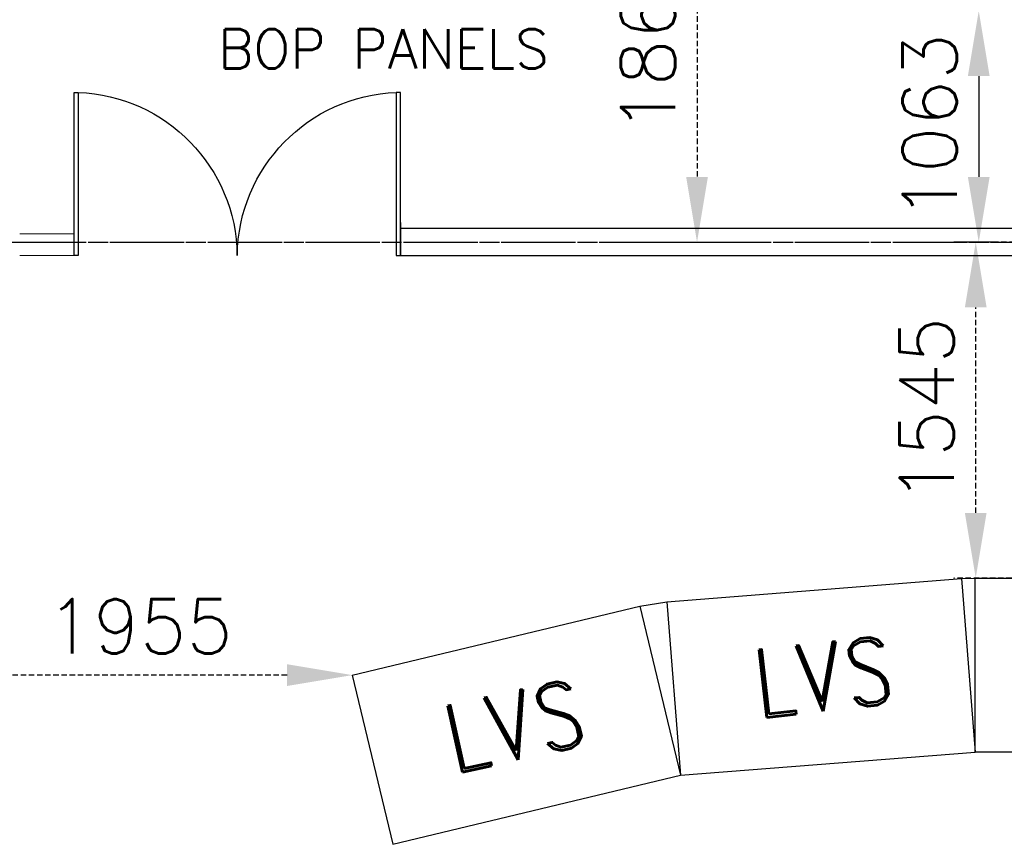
# Model space of a CAD drawing. Extents: x -82582065 to 310651827, y -37687100 to 142977471.
# Tile 60 of 122: x 99301 to 103829, y 36475 to 40267. Entities that reach past the tile are written whole.
import ezdxf
from ezdxf.enums import TextEntityAlignment as Align

# ---------------------------------------------------------------- set-up
doc = ezdxf.new("R2010")
doc.units = 0
doc.header["$LTSCALE"] = 100
doc.header["$MEASUREMENT"] = 0
for name, pattern in [('CENTER', [2, 1.25, -0.25, 0.25, -0.25]), ('CENTER2', [1.125, 0.75, -0.125, 0.125, -0.125]), ('CONTINOUS', [0]), ('HIDDEN', [0.375, 0.25, -0.125])]:
    doc.linetypes.add(name, pattern=pattern)
doc.layers.add('ALUMINIUM PART', color=4, linetype='CONTINOUS', lineweight=13)
for name, color, linetype in [('COL', 1, 'Continuous'), ('CUT', 7, 'Continuous'), ('DOOR', 4, 'Continuous'), ('GRID', 8, 'CENTER'), ('PNL', 6, 'Continuous'), ('PNLTXT', 7, 'Continuous'), ('WALL', 4, 'Continuous'), ('WALLH', 2, 'Continuous')]:
    doc.layers.add(name, color=color, linetype=linetype)
doc.styles.add('ROMAND', font='romand.shx')
doc.styles.add('ROMANS', font='romans')
doc.dimstyles.new('GS', dxfattribs={"dimscale": 100, "dimtxt": 2.5, "dimasz": 3, "dimexe": 1, "dimexo": 1, "dimgap": 1, "dimtad": 1, "dimdec": 0, "dimzin": 0, "dimdsep": 46, "dimtxsty": 'ROMANS', "dimcen": 0.09, "dimclrd": 4, "dimclre": 8, "dimclrt": 3, "dimadec": 0, "dimazin": 0, "dimtfac": 1, "dimtdec": 0, "dimtofl": 0, "dimtmove": 0, "dimatfit": 3, "dimfxl": 1, "dimtolj": 1, "dimtzin": 0, "dimarcsym": 0})

# ---------------------------------------------------------------- blocks, each defined once
blk = doc.blocks.new('door- 2.5x2.1')
at = {"layer": 'DOOR'}
for points in [[(382878.7975904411, 588915.7366507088), (382878.7975909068, 589646.9866504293), (382860.5163409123, 589646.9866504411), (382860.5163404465, 588915.7366507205)], [(384304.7350908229, 588915.7366507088), (384304.7350903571, 589646.9866504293), (384323.0163403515, 589646.9866504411), (384323.0163408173, 588915.7366507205)]]:
    blk.add_lwpolyline(points, close=True, dxfattribs=at)
for centre, start, end in [((382850.2083579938, 589656.8084181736), 272.2092738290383, 359.2411746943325), ((384333.3243232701, 589656.8084181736), 180.7588253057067, 267.7907261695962)]:
    blk.add_arc(centre, 741.6230233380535, start, end, dxfattribs=at)
blk = doc.blocks.new('*D370')
at = {"layer": 'Defpoints', "color": 0, "transparency": 16777216}
for p in [(103900.9999999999, 40307.96414230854), (103711.4629074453, 39244.4855668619), (103897.8347178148, 39244.4855668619)]:
    blk.add_point(p, dxfattribs=at)
at = {"layer": 'WALLH', "color": 8, "lineweight": -2, "transparency": 16777216}
for p, q in [((103800.9999999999, 40307.96414230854), (103611.4629074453, 40307.96414230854)), ((103797.8347178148, 39244.4855668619), (103611.4629074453, 39244.4855668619))]:
    blk.add_line(p, q, dxfattribs=at)
at = {"layer": 'WALLH', "color": 4, "lineweight": -2, "transparency": 16777216}
blk.add_line((103711.4629074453, 40007.96414230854), (103711.4629074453, 39544.4855668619), dxfattribs=at)
at = {"layer": 'WALLH', "color": 4, "transparency": 16777216}
for points in [[(103661.4629074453, 40007.96414230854), (103761.4629074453, 40007.96414230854), (103711.4629074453, 40307.96414230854)], [(103661.4629074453, 39544.4855668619), (103761.4629074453, 39544.4855668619), (103711.4629074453, 39244.4855668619)]]:
    blk.add_solid(points, dxfattribs=at)
at = {"layer": 'WALLH', "color": 3, "transparency": 16777216, "insert": (103486.4629074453, 39776.22485458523), "char_height": 250, "attachment_point": 5, "rotation": 90, "style": 'ROMANS'}
blk.add_mtext('\\A1;1063', dxfattribs=at)
blk = doc.blocks.new('*D380')
at = {"color": 8, "linetype": 'HIDDEN', "lineweight": -2, "transparency": 16777216}
blk.add_line((98875.73257399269, 37229.32446611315), (98875.73257399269, 37153.31156070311), dxfattribs=at)
at = {"color": 4, "linetype": 'HIDDEN', "lineweight": -2, "transparency": 16777216}
blk.add_line((100530.7456168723, 37253.31156070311), (99175.73257399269, 37253.31156070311), dxfattribs=at)
at = {"color": 4, "linetype": 'HIDDEN', "transparency": 16777216}
for points in [[(99175.73257399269, 37303.31156070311), (99175.73257399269, 37203.31156070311), (98875.73257399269, 37253.31156070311)], [(100530.7456168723, 37303.31156070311), (100530.7456168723, 37203.31156070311), (100830.7456168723, 37253.31156070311)]]:
    blk.add_solid(points, dxfattribs=at)
at = {"layer": 'Defpoints', "color": 0, "linetype": 'HIDDEN', "transparency": 16777216}
for p in [(98875.73257399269, 37329.32446611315), (98875.73257399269, 37253.31156070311), (100830.7456168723, 37253.31156070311)]:
    blk.add_point(p, dxfattribs=at)
at = {"color": 3, "linetype": 'HIDDEN', "transparency": 16777216, "insert": (99853.23909543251, 37478.31156070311), "char_height": 250, "attachment_point": 5, "style": 'ROMANS'}
blk.add_mtext('\\A1;1955', dxfattribs=at)
blk = doc.blocks.new('*D381')
at = {"color": 8, "linetype": 'HIDDEN', "lineweight": -2, "transparency": 16777216}
for p, q in [((104289.7493873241, 39244.49456283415), (103597.6621795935, 39244.49456283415)), ((104275.7325735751, 37699.60568941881), (103597.6621795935, 37699.60568941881))]:
    blk.add_line(p, q, dxfattribs=at)
at = {"color": 4, "linetype": 'HIDDEN', "lineweight": -2, "transparency": 16777216}
blk.add_line((103697.6621795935, 37999.60568941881), (103697.6621795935, 38944.49456283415), dxfattribs=at)
at = {"color": 4, "linetype": 'HIDDEN', "transparency": 16777216}
for points in [[(103647.6621795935, 38944.49456283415), (103747.6621795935, 38944.49456283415), (103697.6621795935, 39244.49456283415)], [(103647.6621795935, 37999.60568941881), (103747.6621795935, 37999.60568941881), (103697.6621795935, 37699.60568941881)]]:
    blk.add_solid(points, dxfattribs=at)
at = {"layer": 'Defpoints', "color": 0, "linetype": 'HIDDEN', "transparency": 16777216}
for p in [(103697.6621795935, 39244.49456283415), (104389.7493873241, 39244.49456283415), (104375.7325735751, 37699.60568941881)]:
    blk.add_point(p, dxfattribs=at)
at = {"color": 3, "linetype": 'HIDDEN', "transparency": 16777216, "insert": (103472.6621795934, 38472.05012612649), "char_height": 250, "attachment_point": 5, "rotation": 90, "style": 'ROMANS'}
blk.add_mtext('\\A1;1545', dxfattribs=at)
blk = doc.blocks.new('*D399')
at = {"layer": 'CUT', "color": 8, "linetype": 'HIDDEN', "lineweight": -2, "transparency": 16777216}
for p, q in [((102300.9999999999, 41107.96414230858), (102516, 41107.96414230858)), ((102297.0000010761, 39244.49433822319), (102516, 39244.49433822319))]:
    blk.add_line(p, q, dxfattribs=at)
at = {"layer": 'CUT', "color": 4, "linetype": 'HIDDEN', "lineweight": -2, "transparency": 16777216}
blk.add_line((102416, 40807.96414230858), (102416, 39544.49433822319), dxfattribs=at)
at = {"layer": 'CUT', "color": 4, "linetype": 'HIDDEN', "transparency": 16777216}
for points in [[(102366, 40807.96414230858), (102466, 40807.96414230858), (102416, 41107.96414230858)], [(102366, 39544.49433822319), (102466, 39544.49433822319), (102416, 39244.49433822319)]]:
    blk.add_solid(points, dxfattribs=at)
at = {"layer": 'Defpoints', "color": 0, "linetype": 'HIDDEN', "transparency": 16777216}
for p in [(102200.9999999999, 41107.96414230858), (102197.0000010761, 39244.49433822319), (102416, 39244.49433822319)]:
    blk.add_point(p, dxfattribs=at)
at = {"layer": 'CUT', "color": 3, "linetype": 'HIDDEN', "transparency": 16777216, "insert": (102191, 40176.2292402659), "char_height": 250, "attachment_point": 5, "rotation": 90, "style": 'ROMANS'}
blk.add_mtext('\\A1;1863', dxfattribs=at)

msp = doc.modelspace()

# ---------------------------------------------------------------- linework, layer by layer
at = {"layer": 'ALUMINIUM PART'}
for p, q in [((99301.54771405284, 39282.99270475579), (99551.67830592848, 39282.99270470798)), ((99301.54771408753, 39182.99270475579), (99551.67830593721, 39182.99270470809))]:
    msp.add_line(p, q, dxfattribs=at)
at = {"layer": 'COL', "linetype": 'ByBlock'}
for p, q in [((102277.1577231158, 37590.43518621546), (103632.9652969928, 37697.13955640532)), ((103632.9652969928, 37697.13955640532), (103695.7325735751, 37699.60568941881)), ((103632.9652969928, 37697.13955640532), (103695.7325735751, 36899.60568941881)), ((102153.1687086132, 37570.79725554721), (102277.1577231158, 37590.43518621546)), ((102277.1577231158, 37590.43518621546), (102339.9249996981, 36792.901319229)), ((100830.7456168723, 37253.31156070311), (102153.1687086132, 37570.79725554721)), ((102153.1687086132, 37570.79725554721), (102339.9249996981, 36792.901319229)), ((100830.7456168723, 37253.31156070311), (101017.5019079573, 36475.41562438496)), ((102339.9249996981, 36792.901319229), (103695.7325735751, 36899.60568941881)), ((101017.5019079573, 36475.41562438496), (102339.9249996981, 36792.901319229))]:
    msp.add_line(p, q, dxfattribs=at)
msp.add_lwpolyline([(103695.7325735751, 37699.60568941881), (105055.7325735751, 37699.60568941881), (105055.7325735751, 36899.60568941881), (103695.7325735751, 36899.60568941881)], close=True, dxfattribs=at)
at = {"layer": 'GRID', "linetype": 'CENTER2', "ltscale": 4}
for p, q in [((86665.78524534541, 39244.49274730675), (122339.8607342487, 39244.49640152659)), ((87607.52999209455, 39244.4855907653), (122318.981159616, 39244.48553983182))]:
    msp.add_line(p, q, dxfattribs=at)
at = {"layer": 'WALL'}
for p, q in [((101051.6783059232, 39335.22661415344), (101051.6783059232, 39182.99269715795)), ((101051.6783059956, 39307.99269715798), (109859.7325734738, 39307.99269533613)), ((101051.6783059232, 39182.99269715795), (109859.7325734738, 39182.99269533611))]:
    msp.add_line(p, q, dxfattribs=at)

# ---------------------------------------------------------------- block references
at = {"layer": 'DOOR', "xscale": -1.025641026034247, "yscale": 1.025641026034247, "zscale": 1.025641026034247, "rotation": 180}
msp.add_blockref('door- 2.5x2.1', (-293125.7745019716, 643949.1330833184), dxfattribs=at)

# ---------------------------------------------------------------- texts
at = {"layer": 'PNL', "color": 4, "style": 'ROMANS'}
msp.add_text('BOP PANELS', height=180, dxfattribs=at).set_placement((100214.1600219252, 40043.22724800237))
at = {"layer": 'PNLTXT', "style": 'ROMAND', "width": 0.85}
for rotation, p in [(6.370716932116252, (102996.3026722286, 37244.90692539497)), (12.46390785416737, (101576.4089210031, 37019.36649518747))]:
    msp.add_text('LVS', height=312.5, rotation=rotation, dxfattribs=at).set_placement(p, align=Align.MIDDLE)

# ---------------------------------------------------------------- dimensions: what is measured, and where the dimension line sits
at = {"linetype": 'HIDDEN'}
dim = msp.add_linear_dim(base=(103697.6621795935, 39244.49456283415), p1=(104375.7325735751, 37699.60568941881), p2=(104389.7493873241, 39244.49456283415), angle=90, dimstyle='GS', dxfattribs=at)
dim.commit()
dim.dimension.update_dxf_attribs({"geometry": '*D381', "text_midpoint": (103472.6621795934, 38472.05012612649)})
dim = msp.add_linear_dim(base=(98875.73257399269, 37253.31156070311), p1=(100830.7456168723, 37253.31156070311), p2=(98875.73257399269, 37329.32446611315), dimstyle='GS', dxfattribs=at)
dim.commit()
dim.dimension.update_dxf_attribs({"geometry": '*D380', "text_midpoint": (99853.23909543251, 37478.31156070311)})
at = {"layer": 'CUT', "linetype": 'HIDDEN'}
dim = msp.add_linear_dim(base=(102416, 39244.49433822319), p1=(102200.9999999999, 41107.96414230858), p2=(102197.0000010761, 39244.49433822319), angle=90, dimstyle='GS', dxfattribs=at)
dim.commit()
dim.dimension.update_dxf_attribs({"geometry": '*D399', "text_midpoint": (102416, 40176.2292402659), "dimtype": 160})
at = {"layer": 'WALLH'}
dim = msp.add_linear_dim(base=(103711.4629074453, 39244.4855668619), p1=(103900.9999999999, 40307.96414230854), p2=(103897.8347178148, 39244.4855668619), angle=90, dimstyle='GS', dxfattribs=at)
dim.commit()
dim.dimension.update_dxf_attribs({"geometry": '*D370', "text_midpoint": (103486.4629074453, 39776.22485458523)})

doc.saveas('drawing.dxf')
